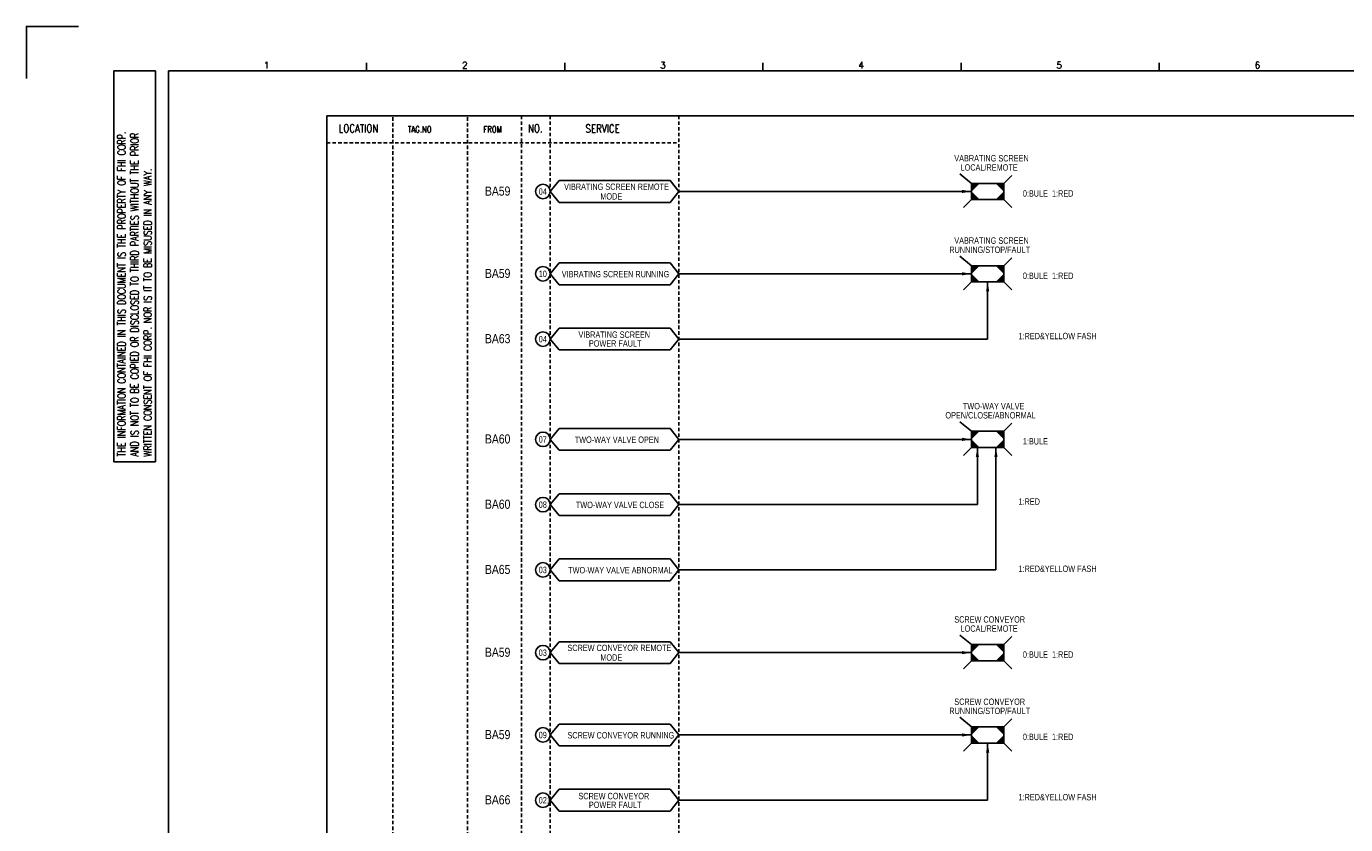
# Model space of a CAD drawing. Extents: x 3020 to 3986, y -141 to 541.
# Tile 2 of 4: x 3020 to 3601, y 189 to 541. Entities that reach past the tile are written whole.
import ezdxf
from ezdxf.enums import TextEntityAlignment as Align

# ---------------------------------------------------------------- set-up
doc = ezdxf.new("R2010")
doc.units = 0
doc.header["$MEASUREMENT"] = 0
doc.linetypes.add('HIDDEN', pattern=[4, 1.5, -1, 1.5])
doc.layers.get('0').update_dxf_attribs({"linetype": 'CONTINUOUS'})
doc.layers.get('Defpoints').update_dxf_attribs({"linetype": 'CONTINUOUS'})
for name, color, linetype in [('CON', 4, 'CONTINUOUS'), ('DIM', 3, 'CONTINUOUS'), ('HID', 2, 'HIDDEN'), ('圖框CON', 4, 'CONTINUOUS'), ('框線', 6, 'CONTINUOUS')]:
    doc.layers.add(name, color=color, linetype=linetype)
doc.styles.add('DAYUKP', font='complex', dxfattribs={"bigfont": 'DAYUKP.SHX'})
doc.styles.add('ROMANS', font='romans', dxfattribs={"width": 0.8})
doc.styles.add('style3', font='ARIALN.TTF')

# ---------------------------------------------------------------- blocks, each defined once
blk = doc.blocks.new('LEADER')
at = {"layer": 'CON'}
blk.add_solid([(0.85, -0.57), (0.85, -1.57), (3.85, -1.07)], dxfattribs=at)
blk = doc.blocks.new('1')
at = {"layer": 'Defpoints'}
blk.add_lwpolyline([(1268.99, 689.33), (1246.02, 689.33), (1246.02, 666.36)], dxfattribs=at)
at = {"layer": '圖框CON'}
for p, q in [((1284.5, 669.81), (1302.87, 669.81)), ((1284.5, 497.52), (1284.5, 669.81)), ((1302.87, 497.52), (1302.87, 669.81)), ((1395.91, 669.85), (1395.91, 673.29)), ((1483.2, 669.85), (1483.2, 673.29)), ((1570.49, 669.85), (1570.49, 673.29)), ((1657.78, 669.85), (1657.78, 673.29)), ((1745.08, 669.85), (1745.08, 673.29)), ((1284.5, 497.52), (1302.87, 497.52))]:
    blk.add_line(p, q, dxfattribs=at)
at = {"layer": '框線'}
for p, q in [((1308.62, 669.81), (1308.62, 26.6)), ((2181.53, 669.81), (1308.62, 669.81))]:
    blk.add_line(p, q, dxfattribs=at)
at = {"style": 'DAYUKP'}
for s, p in [('1', (1350.64, 670.78)), ('2', (1437.93, 670.78)), ('3', (1525.22, 670.78)), ('4', (1612.51, 670.78)), ('5', (1699.8, 670.78)), ('6', (1787.1, 670.78))]:
    blk.add_text(s, height=2.87, dxfattribs=at).set_placement(p)
at = {"layer": 'DIM', "style": 'ROMANS', "width": 0.75}
for s, p in [('THE INFORMATION CONTAINED IN THIS DOCUMENT IS THE PROPERTY OF FHI CORP.', (1287.94, 499.82)), ('AND IS NOT TO BE COPIED OR DISCLOSED TO THIRD PARTIES WITHOUT THE PRIOR', (1293.68, 499.82)), ('WRITTEN CONSENT OF FHI CORP. NOR IS IT TO BE MISUSED IN ANY WAY.', (1299.43, 499.82))]:
    blk.add_text(s, height=3.4457, rotation=90, dxfattribs=at).set_placement(p, align=Align.MIDDLE_LEFT)

msp = doc.modelspace()

# ---------------------------------------------------------------- linework, layer by layer
at = {"layer": 'CON', "color": 6}
for p, q in [((3250.43, 468.33), (3254.33, 473.15)), ((3303.23, 473.15), (3254.33, 473.15)), ((3307.13, 468.33), (3303.23, 473.15)), ((3436.07, 471.88), (3430.83, 476.11)), ((3450.24, 471.88), (3436.07, 471.88)), ((3436.07, 471.88), (3436.07, 464.79)), ((3450.24, 471.88), (3453.79, 475.42)), ((3450.24, 464.79), (3450.24, 471.88)), ((3250.43, 468.33), (3254.33, 463.52)), ((3307.13, 468.33), (3303.23, 463.52)), ((3254.33, 463.52), (3303.23, 463.52)), ((3436.07, 464.79), (3432.52, 461.25)), ((3436.07, 464.79), (3450.24, 464.79)), ((3450.24, 464.79), (3453.79, 461.25)), ((3250.43, 432.07), (3254.33, 436.88)), ((3303.23, 436.88), (3254.33, 436.88)), ((3307.13, 432.07), (3303.23, 436.88)), ((3436.07, 435.61), (3430.83, 439.84)), ((3450.24, 435.61), (3453.79, 439.15)), ((3250.43, 432.07), (3254.33, 427.25)), ((3307.13, 432.07), (3303.23, 427.25)), ((3436.07, 435.61), (3436.07, 428.52)), ((3450.24, 435.61), (3436.07, 435.61)), ((3450.24, 428.52), (3450.24, 435.61)), ((3254.33, 427.25), (3303.23, 427.25)), ((3436.07, 428.52), (3432.52, 424.98)), ((3436.07, 428.52), (3450.24, 428.52)), ((3450.24, 428.52), (3453.79, 424.98)), ((3250.43, 403.32), (3254.33, 408.14)), ((3303.23, 408.14), (3254.33, 408.14)), ((3307.13, 403.32), (3303.23, 408.14)), ((3250.43, 403.32), (3254.33, 398.51)), ((3307.13, 403.32), (3303.23, 398.51)), ((3254.33, 398.51), (3303.23, 398.51)), ((3436.07, 362.67), (3430.83, 366.9)), ((3450.24, 362.67), (3453.79, 366.21)), ((3250.43, 359.13), (3254.33, 363.94)), ((3303.23, 363.94), (3254.33, 363.94)), ((3307.13, 359.13), (3303.23, 363.94)), ((3436.07, 362.67), (3436.07, 355.58)), ((3450.24, 362.67), (3436.07, 362.67)), ((3450.24, 355.58), (3450.24, 362.67)), ((3250.43, 359.13), (3254.33, 354.31)), ((3307.13, 359.13), (3303.23, 354.31)), ((3436.07, 355.58), (3432.52, 352.04)), ((3436.07, 355.58), (3450.24, 355.58)), ((3450.24, 355.58), (3453.79, 352.04)), ((3254.33, 354.31), (3303.23, 354.31)), ((3250.43, 330.38), (3254.33, 335.2)), ((3303.23, 335.2), (3254.33, 335.2)), ((3307.13, 330.38), (3303.23, 335.2)), ((3250.43, 330.38), (3254.33, 325.57)), ((3254.33, 325.57), (3303.23, 325.57)), ((3307.13, 330.38), (3303.23, 325.57)), ((3250.43, 301.64), (3254.33, 306.46)), ((3303.23, 306.46), (3254.33, 306.46)), ((3307.13, 301.64), (3303.23, 306.46)), ((3250.43, 301.64), (3254.33, 296.83)), ((3254.33, 296.83), (3303.23, 296.83)), ((3307.13, 301.64), (3303.23, 296.83)), ((3250.43, 265.17), (3254.33, 269.99)), ((3303.23, 269.99), (3254.33, 269.99)), ((3307.13, 265.17), (3303.23, 269.99)), ((3436.07, 268.72), (3430.83, 272.94)), ((3436.07, 268.72), (3436.07, 261.63)), ((3450.24, 268.72), (3436.07, 268.72)), ((3450.24, 268.72), (3453.79, 272.26)), ((3450.24, 261.63), (3450.24, 268.72)), ((3250.43, 265.17), (3254.33, 260.36)), ((3307.13, 265.17), (3303.23, 260.36)), ((3436.07, 261.63), (3432.52, 258.09)), ((3436.07, 261.63), (3450.24, 261.63)), ((3450.24, 261.63), (3453.79, 258.09)), ((3254.33, 260.36), (3303.23, 260.36)), ((3250.43, 228.91), (3254.33, 233.72)), ((3303.23, 233.72), (3254.33, 233.72)), ((3307.13, 228.91), (3303.23, 233.72)), ((3436.07, 232.45), (3430.83, 236.68)), ((3450.24, 232.45), (3453.79, 235.99)), ((3250.43, 228.91), (3254.33, 224.09)), ((3307.13, 228.91), (3303.23, 224.09)), ((3450.24, 232.45), (3436.07, 232.45)), ((3436.07, 232.45), (3436.07, 225.36)), ((3450.24, 225.36), (3450.24, 232.45)), ((3254.33, 224.09), (3303.23, 224.09)), ((3436.07, 225.36), (3432.52, 221.82)), ((3436.07, 225.36), (3450.24, 225.36)), ((3450.24, 225.36), (3453.79, 221.82)), ((3250.43, 200.16), (3254.33, 204.98)), ((3303.23, 204.98), (3254.33, 204.98)), ((3307.13, 200.16), (3303.23, 204.98)), ((3250.43, 200.16), (3254.33, 195.35)), ((3307.13, 200.16), (3303.23, 195.35)), ((3254.33, 195.35), (3303.23, 195.35))]:
    msp.add_line(p, q, dxfattribs=at)
at = {"layer": 'CON'}
for p, q in [((3307.13, 468.33), (3436.07, 468.33)), ((3307.13, 432.07), (3436.07, 432.07)), ((3443.15, 428.52), (3443.15, 403.32)), ((3307.13, 403.32), (3443.15, 403.32)), ((3307.13, 359.13), (3436.07, 359.13)), ((3438.61, 355.58), (3438.61, 330.38)), ((3446.81, 301.64), (3446.81, 355.58)), ((3307.13, 330.38), (3438.61, 330.38)), ((3307.13, 301.64), (3446.81, 301.64)), ((3307.13, 265.17), (3436.07, 265.17)), ((3307.13, 228.91), (3436.07, 228.91)), ((3443.15, 225.36), (3443.15, 200.16)), ((3307.13, 200.16), (3443.15, 200.16))]:
    msp.add_line(p, q, dxfattribs=at)
msp.add_lwpolyline([(3152.08, 501.73), (3866.08, 501.73), (3866.08, 1.93), (3152.08, 1.93)], close=True, dxfattribs=at)
for centre in [(3247.21, 468.33), (3247.21, 432.07), (3247.21, 403.32), (3247.21, 359.13), (3247.21, 330.38), (3247.21, 301.64), (3247.21, 265.17), (3247.21, 228.91), (3247.21, 200.16)]:
    msp.add_circle(centre, 3.21, dxfattribs=at)
at = {"layer": 'CON', "color": 6}
for points in [[(3436.07, 468.33), (3436.07, 471.88), (3439.61, 471.88)], [(3450.24, 468.33), (3450.24, 471.88), (3446.7, 471.88)], [(3439.61, 464.79), (3436.07, 464.79), (3436.07, 468.33)], [(3446.7, 464.79), (3450.24, 464.79), (3450.24, 468.33)], [(3436.07, 432.07), (3436.07, 435.61), (3439.61, 435.61)], [(3439.61, 428.52), (3436.07, 428.52), (3436.07, 432.07)], [(3450.24, 432.07), (3450.24, 435.61), (3446.7, 435.61)], [(3446.7, 428.52), (3450.24, 428.52), (3450.24, 432.07)], [(3436.07, 359.13), (3436.07, 362.67), (3439.61, 362.67)], [(3450.24, 359.13), (3450.24, 362.67), (3446.7, 362.67)], [(3439.61, 355.58), (3436.07, 355.58), (3436.07, 359.13)], [(3446.7, 355.58), (3450.24, 355.58), (3450.24, 359.13)], [(3436.07, 265.17), (3436.07, 268.72), (3439.61, 268.72)], [(3450.24, 265.17), (3450.24, 268.72), (3446.7, 268.72)], [(3439.61, 261.63), (3436.07, 261.63), (3436.07, 265.17)], [(3446.7, 261.63), (3450.24, 261.63), (3450.24, 265.17)], [(3436.07, 228.91), (3436.07, 232.45), (3439.61, 232.45)], [(3439.61, 225.36), (3436.07, 225.36), (3436.07, 228.91)], [(3450.24, 228.91), (3450.24, 232.45), (3446.7, 232.45)], [(3446.7, 225.36), (3450.24, 225.36), (3450.24, 228.91)]]:
    msp.add_solid(points, dxfattribs=at)
at = {"layer": 'HID'}
for p, q in [((3181.13, 501.03), (3181.13, 1.93)), ((3214.05, 501.03), (3214.05, 1.93)), ((3237.77, 501.73), (3237.77, 1.91)), ((3250.43, 501.73), (3250.43, 1.91)), ((3307.13, 501.73), (3307.13, 1.93)), ((3152.08, 489.83), (3307.13, 489.83))]:
    msp.add_line(p, q, dxfattribs=at)

# ---------------------------------------------------------------- block references
msp.add_blockref('1', (1773.67, -148.26))
at = {"layer": 'CON', "xscale": 1.4, "yscale": 1.4, "zscale": 1.4}
for p in [(3430.68, 469.83), (3430.68, 433.56), (3430.68, 360.62), (3430.68, 266.67), (3430.68, 230.4)]:
    msp.add_blockref('LEADER', p, dxfattribs=at)
at = {"layer": 'CON', "xscale": 1.4, "yscale": 1.4, "zscale": 1.4, "rotation": 90}
for p in [(3441.66, 423.13), (3437.12, 350.19), (3445.32, 350.19), (3441.66, 219.97)]:
    msp.add_blockref('LEADER', p, dxfattribs=at)

# ---------------------------------------------------------------- texts
at = {"layer": 'CON', "style": 'ROMANS', "width": 0.8}
for s, p in [('LOCATION', (3166, 496.13)), ('NO.', (3243.89, 496.13)), ('SERVICE', (3273.54, 496.05))]:
    msp.add_text(s, height=3.5, dxfattribs=at).set_placement(p, align=Align.MIDDLE)
for s, p in [('TAG.NO', (3187.73, 493.47)), ('FROM', (3220.99, 493.47))]:
    msp.add_text(s, height=2.8, dxfattribs=at).set_placement(p, align=Align.BOTTOM_LEFT)
at = {"layer": 'CON', "style": 'style3'}
for s, p in [('VABRATING SCREEN', (3428.46, 480.73)), ('LOCAL/REMOTE', (3431.24, 476.69)), ('VIBRATING SCREEN REMOTE', (3256.56, 468.19)), ('04', (3245.39, 466.05)), ('MODE', (3272.53, 463.93)), ('0:BULE  1:RED', (3458.67, 465.23)), ('VABRATING SCREEN', (3428.46, 444.46)), ('RUNNING/STOP/FAULT', (3426.25, 440.43)), ('10', (3245.39, 429.79)), ('VIBRATING SCREEN RUNNING', (3255.54, 429.68)), ('0:BULE  1:RED', (3458.67, 428.97)), ('04', (3245.39, 401.04)), ('VIBRATING SCREEN', (3262.89, 403.02)), ('POWER FAULT', (3267.49, 399.15)), ('  1:RED&YELLOW FASH', (3454.96, 402.42)), (' TWO-WAY VALVE', (3431.37, 371.52)), ('OPEN/CLOSE/ABNORMAL', (3424.55, 367.49)), ('07', (3245.39, 356.85)), ('TWO-WAY VALVE OPEN', (3261.26, 356.74)), ('1:BULE ', (3458.67, 356.03)), ('08', (3245.39, 328.1)), ('TWO-WAY VALVE CLOSE', (3261.77, 328)), ('  1:RED', (3454.96, 329.48)), ('03', (3245.39, 299.36)), ('TWO-WAY VALVE ABNORMAL', (3258.37, 299.26)), ('  1:RED&YELLOW FASH', (3454.96, 299.89)), ('SCREW CONVEYOR', (3428.46, 277.57)), ('LOCAL/REMOTE', (3431.24, 273.53)), ('SCREW CONVEYOR REMOTE', (3258.05, 265.02)), ('03', (3245.39, 262.89)), ('MODE', (3272.53, 260.77)), ('0:BULE  1:RED', (3458.67, 262.07)), ('SCREW CONVEYOR', (3428.46, 241.3)), ('RUNNING/STOP/FAULT', (3426.25, 237.26)), ('09', (3245.39, 226.63)), ('SCREW CONVEYOR RUNNING', (3258.05, 226.52)), ('0:BULE  1:RED', (3458.67, 225.8)), ('SCREW CONVEYOR', (3262.89, 199.75)), ('021', (3245.39, 197.88)), ('POWER FAULT', (3267.49, 195.88)), ('  1:RED&YELLOW FASH', (3454.96, 199.26))]:
    msp.add_text(s, height=2.8, dxfattribs=at).set_placement(p, align=Align.BOTTOM_LEFT)
for s, p in [('BA59', (3221.69, 468.51)), ('BA59', (3221.69, 432.25)), ('BA63', (3221.69, 403.5)), ('BA60', (3221.69, 359.31)), ('BA60', (3221.69, 330.56)), ('BA65', (3221.69, 301.82)), ('BA59', (3221.69, 265.35)), ('BA59', (3221.69, 229.08)), ('BA66', (3221.69, 200.34))]:
    msp.add_text(s, height=4, dxfattribs=at).set_placement(p, align=Align.MIDDLE_LEFT)

doc.saveas('drawing.dxf')
